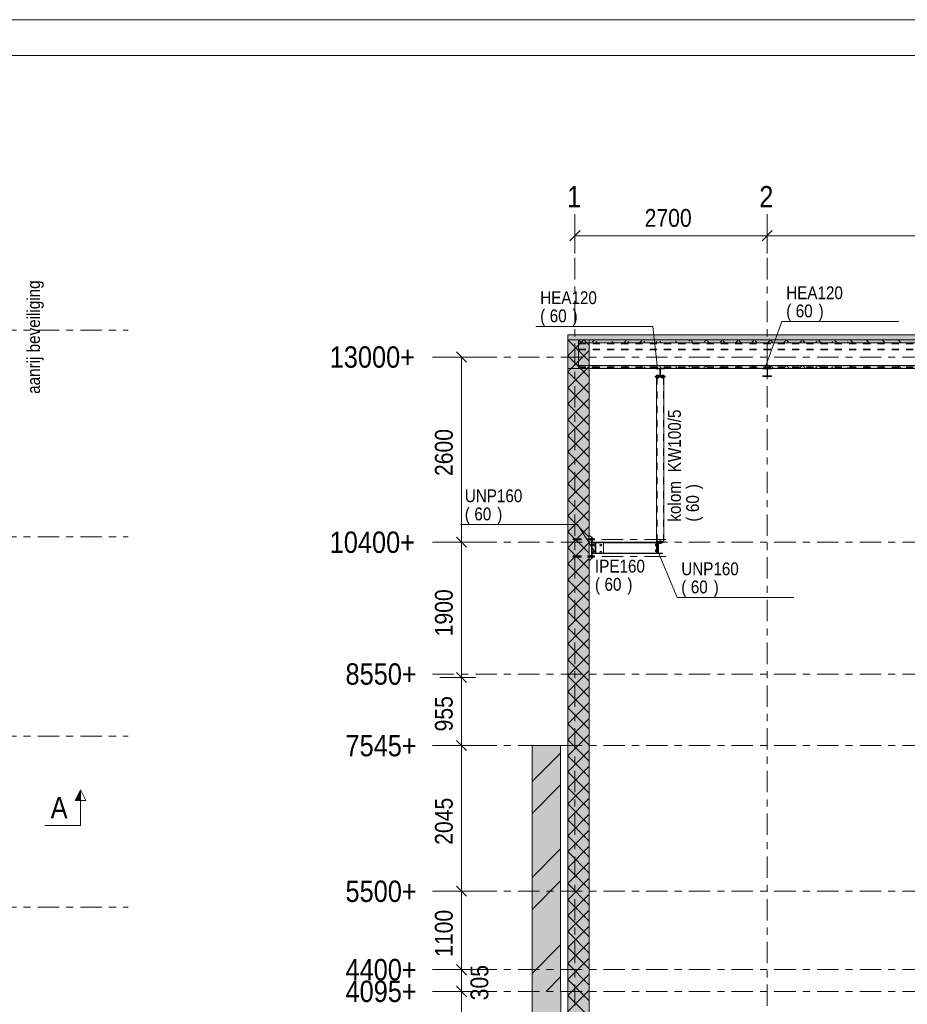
# Model space of a CAD drawing. Header units: millimetres. Extents: x -931 to -90, y -1411 to -817.
# Tile 56 of 63: x -461 to -336, y -955 to -817. Entities that reach past the tile are written whole.
import ezdxf

# ---------------------------------------------------------------- set-up
doc = ezdxf.new("R2010")
doc.units = ezdxf.units.MM
for name, pattern in [('XKITLINE00', [0]), ('XKITLINE01', [4, 1, -1, 1, -1]), ('XKITLINE03', [6, 3, -1, 1, -1])]:
    doc.linetypes.add(name, pattern=pattern)
for name, color, linetype, lineweight in [('Bout', 3, 'Continuous', 0), ('Offset', 4, 'Continuous', 0), ('Onderbreken', 7, 'Continuous', 0), ('Onderdeel', 2, 'Continuous', 0), ('Onderdeel label', 2, 'Continuous', 0), ('Stramien', 4, 'Continuous', 0), ('Tekening kader', 3, 'Continuous', 0), ('Tekst', 7, 'Continuous', 0)]:
    doc.layers.add(name, color=color, linetype=linetype, lineweight=lineweight)
doc.styles.add('ARIAL', font='arial.ttf')

msp = doc.modelspace()

# ---------------------------------------------------------------- hatches: boundary and pattern name
at = {"layer": 'Onderbreken'}
msp.add_hatch(color=256, dxfattribs=at).paths.add_polyline_path([(-453.26, -926.32), (-452.51, -924.82), (-452.51, -926.32)], flags=17)
at = {"layer": 'Onderdeel'}
for points in [[(-384.02, -865.66), (-384.02, -860.96), (-382.52, -860.96), (-382.52, -865.66)], [(-382.52, -861.66), (-382.52, -860.96), (-241.82, -860.96), (-241.82, -861.66)], [(-384.02, -975.56), (-384.02, -861.66), (-381.02, -861.66), (-381.02, -975.56)], [(-382.52, -862.06), (-382.52, -861.66), (-241.82, -861.66), (-241.82, -862.06)], [(-382.52, -865.66), (-382.52, -865.23), (-241.82, -865.23), (-241.82, -865.66)], [(-371.65, -865.74), (-371.65, -865.66), (-370.45, -865.66), (-370.45, -865.74), (-371.03, -865.74), (-371.03, -866.72), (-370.45, -866.72), (-370.45, -866.8), (-371.65, -866.8), (-371.65, -866.72), (-371.08, -866.72), (-371.08, -865.74)], [(-356.61, -865.74), (-356.61, -865.66), (-355.41, -865.66), (-355.41, -865.74), (-355.98, -865.74), (-355.98, -866.72), (-355.41, -866.72), (-355.41, -866.8), (-356.61, -866.8), (-356.61, -866.72), (-356.03, -866.72), (-356.03, -865.74)], [(-380.2, -891.66), (-380.2, -890.06), (-379.55, -890.06), (-379.55, -890.14), (-380.12, -890.18), (-380.12, -891.53), (-379.55, -891.58), (-379.55, -891.66)], [(-371.38, -891.66), (-371.38, -890.06), (-370.73, -890.06), (-370.73, -890.14), (-371.3, -890.18), (-371.3, -891.53), (-370.73, -891.58), (-370.73, -891.66)], [(-389.04, -953.11), (-389.04, -918.61), (-385.04, -918.61), (-385.04, -953.11)], [(-389.03, -988.56), (-389.03, -953.11), (-385.03, -953.11), (-385.03, -988.56)]]:
    msp.add_hatch(color=256, dxfattribs=at).paths.add_polyline_path(points, flags=17)

# ---------------------------------------------------------------- linework, layer by layer
at = {"layer": 'Bout', "linetype": 'XKITLINE00', "lineweight": 0}
for p, q in [((-371.57, -866.72), (-371.57, -866.62)), ((-371.29, -866.62), (-371.57, -866.62)), ((-371.5, -866.72), (-371.5, -866.62)), ((-371.36, -866.72), (-371.36, -866.62)), ((-371.29, -866.72), (-371.29, -866.62)), ((-370.82, -866.72), (-370.82, -866.62)), ((-370.54, -866.62), (-370.82, -866.62)), ((-370.75, -866.72), (-370.75, -866.62)), ((-370.61, -866.72), (-370.61, -866.62)), ((-370.54, -866.72), (-370.54, -866.62)), ((-371.57, -867.01), (-371.57, -866.91)), ((-371.57, -867.01), (-371.29, -867.01)), ((-371.51, -866.81), (-371.51, -866.8)), ((-371.5, -867.01), (-371.5, -866.91)), ((-371.36, -867.01), (-371.36, -866.91)), ((-371.35, -866.81), (-371.35, -866.8)), ((-371.29, -867.01), (-371.29, -866.91)), ((-370.82, -867.01), (-370.82, -866.91)), ((-370.82, -867.01), (-370.54, -867.01)), ((-370.76, -866.81), (-370.76, -866.8)), ((-370.75, -867.01), (-370.75, -866.91)), ((-370.61, -867.01), (-370.61, -866.91)), ((-370.6, -866.81), (-370.6, -866.8)), ((-370.54, -867.01), (-370.54, -866.91)), ((-371.19, -889.85), (-370.91, -889.85)), ((-371.19, -889.95), (-371.19, -889.85)), ((-371.13, -890.06), (-371.13, -890.05)), ((-371.12, -889.95), (-371.12, -889.85)), ((-370.98, -889.95), (-370.98, -889.85)), ((-370.97, -890.06), (-370.97, -890.05)), ((-370.97, -890.16), (-370.97, -890.16)), ((-370.96, -890.16), (-370.96, -890.16)), ((-370.96, -890.16), (-370.96, -890.16)), ((-370.91, -889.95), (-370.91, -889.85)), ((-380.51, -890.46), (-380.44, -890.34)), ((-380.44, -890.58), (-380.51, -890.46)), ((-380.51, -891.46), (-380.44, -891.34)), ((-380.44, -891.58), (-380.51, -891.46)), ((-380.44, -890.34), (-380.3, -890.34)), ((-380.3, -890.58), (-380.44, -890.58)), ((-380.44, -891.34), (-380.3, -891.34)), ((-380.3, -890.34), (-380.23, -890.46)), ((-380.23, -890.46), (-380.3, -890.58)), ((-380.3, -891.34), (-380.23, -891.46)), ((-380.23, -891.46), (-380.3, -891.58)), ((-379.51, -890.46), (-379.44, -890.34)), ((-379.44, -890.58), (-379.51, -890.46)), ((-379.51, -891.46), (-379.44, -891.34)), ((-379.44, -891.58), (-379.51, -891.46)), ((-379.44, -890.34), (-379.3, -890.34)), ((-379.3, -890.58), (-379.44, -890.58)), ((-379.44, -891.34), (-379.3, -891.34)), ((-379.3, -890.34), (-379.23, -890.46)), ((-379.23, -890.46), (-379.3, -890.58)), ((-379.3, -891.34), (-379.23, -891.46)), ((-379.23, -891.46), (-379.3, -891.58)), ((-371.69, -890.58), (-371.69, -890.34)), ((-371.69, -890.34), (-371.59, -890.34)), ((-371.69, -890.46), (-371.59, -890.46)), ((-371.69, -890.58), (-371.59, -890.58)), ((-371.69, -891.38), (-371.69, -891.14)), ((-371.69, -891.14), (-371.59, -891.14)), ((-371.69, -891.26), (-371.59, -891.26)), ((-371.69, -891.38), (-371.59, -891.38)), ((-371.49, -890.38), (-371.48, -890.38)), ((-371.49, -890.54), (-371.48, -890.54)), ((-371.49, -891.18), (-371.48, -891.18)), ((-371.49, -891.34), (-371.48, -891.34)), ((-371.3, -890.34), (-371.28, -890.34)), ((-371.3, -890.46), (-371.28, -890.46)), ((-371.3, -890.58), (-371.28, -890.58)), ((-371.3, -891.14), (-371.28, -891.14)), ((-371.3, -891.26), (-371.28, -891.26)), ((-371.3, -891.38), (-371.28, -891.38)), ((-371.28, -890.34), (-371.28, -890.58)), ((-371.28, -891.14), (-371.28, -891.38)), ((-371.19, -890.17), (-371.19, -890.26)), ((-371.19, -890.26), (-370.91, -890.26)), ((-371.12, -890.26), (-371.12, -890.17)), ((-371.05, -890.16), (-370.91, -890.16)), ((-370.98, -890.26), (-370.98, -890.16)), ((-370.91, -890.26), (-370.91, -890.16)), ((-380.3, -891.58), (-380.44, -891.58)), ((-379.3, -891.58), (-379.44, -891.58))]:
    msp.add_line(p, q, dxfattribs=at)
at = {"layer": 'Offset', "linetype": 'XKITLINE00', "lineweight": 0}
for p, q in [((-383.02, -844.03), (-383.02, -849.53)), ((-356.02, -844.03), (-356.02, -849.53)), ((-356.02, -844.03), (-356.02, -849.53)), ((-382.31, -846.32), (-383.73, -847.74)), ((-383.02, -847.03), (-356.02, -847.03)), ((-355.31, -846.32), (-356.73, -847.74)), ((-355.31, -846.32), (-356.73, -847.74)), ((-356.02, -847.03), (-268.32, -847.03)), ((-399.66, -863.35), (-398.25, -864.77)), ((-401.95, -864.06), (-396.45, -864.06)), ((-398.95, -890.06), (-398.95, -864.06)), ((-401.95, -890.06), (-396.45, -890.06)), ((-401.95, -890.06), (-396.45, -890.06)), ((-399.66, -889.35), (-398.25, -890.77)), ((-399.66, -889.35), (-398.25, -890.77)), ((-398.95, -909.06), (-398.95, -890.06)), ((-402.02, -909.06), (-396.95, -909.06)), ((-402.02, -909.06), (-396.95, -909.06)), ((-399.66, -908.35), (-398.25, -909.77)), ((-399.66, -908.35), (-398.25, -909.77)), ((-398.95, -918.61), (-398.95, -909.06)), ((-401.95, -918.61), (-396.45, -918.61)), ((-401.95, -918.61), (-396.45, -918.61)), ((-399.66, -917.9), (-398.25, -919.32)), ((-399.66, -917.9), (-398.25, -919.32)), ((-398.95, -939.06), (-398.95, -918.61)), ((-399.66, -938.35), (-398.25, -939.77)), ((-399.66, -938.35), (-398.25, -939.77)), ((-401.95, -939.06), (-396.45, -939.06)), ((-401.95, -939.06), (-396.45, -939.06)), ((-398.95, -950.06), (-398.95, -939.06)), ((-399.66, -949.35), (-398.25, -950.77)), ((-399.66, -949.35), (-398.25, -950.77)), ((-401.95, -950.06), (-396.45, -950.06)), ((-401.95, -950.06), (-396.45, -950.06)), ((-398.95, -953.11), (-398.95, -950.06)), ((-401.95, -953.11), (-396.45, -953.11)), ((-401.95, -953.11), (-396.45, -953.11)), ((-399.66, -952.4), (-398.25, -953.82)), ((-399.66, -952.4), (-398.25, -953.82)), ((-398.95, -973.56), (-398.95, -953.11))]:
    msp.add_line(p, q, dxfattribs=at)
at = {"layer": 'Offset'}
for p in [(-383.02, -847.03), (-356.02, -847.03), (-356.02, -847.03), (-398.95, -864.06), (-398.95, -890.06), (-398.95, -890.06), (-398.95, -909.06), (-398.95, -909.06), (-398.95, -918.61), (-398.95, -918.61), (-398.95, -939.06), (-398.95, -939.06), (-398.95, -950.06), (-398.95, -950.06), (-398.95, -953.11), (-398.95, -953.11)]:
    msp.add_point(p, dxfattribs=at)
at = {"layer": 'Onderbreken', "linetype": 'XKITLINE00', "lineweight": 0}
for p, q in [((-452.51, -924.82), (-453.26, -926.32)), ((-452.51, -924.82), (-451.76, -926.32)), ((-452.51, -929.82), (-452.51, -924.82)), ((-453.26, -926.32), (-451.76, -926.32)), ((-452.51, -929.82), (-457.51, -929.82))]:
    msp.add_line(p, q, dxfattribs=at)
at = {"layer": 'Onderdeel', "linetype": 'XKITLINE00', "lineweight": 0}
for p, q in [((-384.02, -860.96), (-382.52, -860.96)), ((-384.02, -865.66), (-384.02, -860.96)), ((-382.52, -860.96), (-241.82, -860.96)), ((-384.02, -861.66), (-384.02, -861.66)), ((-384.02, -861.66), (-384.02, -861.66)), ((-381.02, -864.66), (-384.02, -861.66)), ((-384.02, -861.66), (-384.02, -861.66)), ((-384.02, -861.66), (-381.02, -861.66)), ((-384.02, -861.66), (-384.02, -975.56)), ((-382.9, -862.78), (-381.78, -861.66)), ((-382.52, -861.66), (-382.52, -861.66)), ((-382.52, -861.66), (-382.52, -861.66)), ((-382.12, -862.06), (-382.52, -861.66)), ((-382.52, -861.66), (-382.52, -861.66)), ((-241.82, -861.66), (-382.52, -861.66)), ((-382.52, -861.66), (-382.52, -861.66)), ((-382.52, -862.06), (-382.52, -861.66)), ((-382.52, -861.66), (-241.82, -861.66)), ((-382.52, -865.66), (-382.52, -861.66)), ((-382.52, -862.06), (-241.82, -862.06)), ((-381.02, -862.41), (-381.78, -861.66)), ((-381.02, -861.66), (-381.02, -975.56)), ((-380.57, -861.95), (-380.28, -861.66)), ((-379.88, -862.06), (-380.05, -861.88)), ((-377.63, -862.06), (-377.82, -861.87)), ((-376.13, -862.01), (-375.79, -861.66)), ((-375.39, -862.06), (-375.59, -861.86)), ((-373.94, -862.06), (-373.61, -861.73)), ((-373.14, -862.06), (-373.36, -861.84)), ((-371.7, -862.06), (-371.52, -861.88)), ((-370.9, -862.06), (-371.12, -861.83)), ((-368.65, -862.06), (-368.89, -861.82)), ((-366.97, -861.82), (-366.81, -861.66)), ((-366.41, -862.06), (-366.66, -861.81)), ((-364.86, -861.95), (-364.56, -861.66)), ((-364.16, -862.06), (-364.42, -861.8)), ((-362.65, -861.99), (-362.32, -861.66)), ((-361.92, -862.06), (-362.19, -861.79)), ((-360.44, -862.03), (-360.07, -861.66)), ((-359.67, -862.06), (-359.95, -861.78)), ((-358.23, -862.06), (-357.83, -861.66)), ((-357.43, -862.06), (-357.72, -861.77)), ((-355.98, -862.06), (-355.62, -861.7)), ((-355.18, -862.06), (-355.48, -861.76)), ((-353.74, -862.06), (-353.41, -861.73)), ((-352.94, -862.06), (-353.24, -861.75)), ((-351.49, -862.06), (-351.2, -861.77)), ((-350.69, -862.06), (-351.01, -861.74)), ((-349.25, -862.06), (-349, -861.82)), ((-348.45, -862.06), (-348.77, -861.73)), ((-347, -862.06), (-346.81, -861.87)), ((-346.2, -862.06), (-346.54, -861.72)), ((-344.76, -862.06), (-344.64, -861.94)), ((-343.96, -862.06), (-344.3, -861.71)), ((-341.71, -862.06), (-342.06, -861.71)), ((-339.47, -862.06), (-339.83, -861.7)), ((-337.22, -862.06), (-337.59, -861.69)), ((-384.02, -863.9), (-382.9, -862.78)), ((-381.78, -863.9), (-381.02, -863.15)), ((-384.02, -866.15), (-381.78, -863.9)), ((-381.02, -866.9), (-384.02, -863.9)), ((-382.52, -865.23), (-382.52, -865.23)), ((-382.52, -865.23), (-382.52, -865.23)), ((-382.09, -865.66), (-382.52, -865.23)), ((-382.52, -865.23), (-382.52, -865.23)), ((-241.82, -865.23), (-382.52, -865.23)), ((-382.52, -865.23), (-382.52, -865.66)), ((-380.6, -865.55), (-380.28, -865.23)), ((-376.18, -865.62), (-375.79, -865.23)), ((-367.05, -865.47), (-366.81, -865.23)), ((-364.91, -865.58), (-364.56, -865.23)), ((-362.7, -865.61), (-362.32, -865.23)), ((-360.49, -865.65), (-360.07, -865.23)), ((-358.26, -865.66), (-357.85, -865.25)), ((-337.19, -865.66), (-337.57, -865.27)), ((-384.02, -868.39), (-381.02, -865.39)), ((-382.52, -865.66), (-384.02, -865.66)), ((-381.02, -869.15), (-384.02, -866.15)), ((-382.52, -865.66), (-382.52, -865.66)), ((-241.82, -865.66), (-382.52, -865.66)), ((-379.85, -865.66), (-380.05, -865.46)), ((-377.6, -865.66), (-377.81, -865.44)), ((-375.36, -865.66), (-375.58, -865.43)), ((-373.97, -865.66), (-373.62, -865.31)), ((-373.11, -865.66), (-373.35, -865.42)), ((-371.73, -865.66), (-371.52, -865.45)), ((-371.65, -865.66), (-370.45, -865.66)), ((-371.65, -865.74), (-371.65, -865.66)), ((-371.08, -865.74), (-371.65, -865.74)), ((-370.87, -865.66), (-371.11, -865.41)), ((-371.08, -866.72), (-371.08, -865.74)), ((-371.08, -865.74), (-371.08, -865.74)), ((-370.45, -865.74), (-371.03, -865.74)), ((-371.03, -865.74), (-371.03, -866.72)), ((-370.45, -865.66), (-370.45, -865.74)), ((-370.45, -865.74), (-370.45, -865.74)), ((-368.62, -865.66), (-368.88, -865.4)), ((-366.38, -865.66), (-366.65, -865.39)), ((-364.13, -865.66), (-364.41, -865.38)), ((-361.89, -865.66), (-362.17, -865.37)), ((-359.64, -865.66), (-359.94, -865.36)), ((-357.39, -865.66), (-357.7, -865.35)), ((-356.61, -865.74), (-356.61, -865.66)), ((-356.61, -865.66), (-355.41, -865.66)), ((-356.61, -865.74), (-356.03, -865.74)), ((-356.03, -866.72), (-356.03, -865.74)), ((-356.01, -865.66), (-355.63, -865.28)), ((-355.98, -865.74), (-355.41, -865.74)), ((-355.98, -865.74), (-355.98, -866.72)), ((-355.15, -865.66), (-355.47, -865.34)), ((-355.41, -865.66), (-355.41, -865.74)), ((-353.77, -865.66), (-353.42, -865.32)), ((-352.9, -865.66), (-353.23, -865.33)), ((-351.52, -865.66), (-351.22, -865.35)), ((-350.66, -865.66), (-350.99, -865.32)), ((-349.28, -865.66), (-349.01, -865.39)), ((-348.41, -865.66), (-348.76, -865.32)), ((-347.03, -865.66), (-346.82, -865.44)), ((-346.17, -865.66), (-346.52, -865.31)), ((-344.79, -865.66), (-344.64, -865.51)), ((-343.92, -865.66), (-344.28, -865.3)), ((-342.54, -865.66), (-342.54, -865.65)), ((-341.68, -865.66), (-342.05, -865.29)), ((-339.43, -865.66), (-339.81, -865.28)), ((-384.02, -870.64), (-381.02, -867.64)), ((-371.78, -866.81), (-371.78, -866.91)), ((-370.33, -866.81), (-371.78, -866.81)), ((-371.78, -866.91), (-370.33, -866.91)), ((-371.65, -866.8), (-371.65, -866.72)), ((-371.65, -866.72), (-371.65, -866.72)), ((-371.65, -866.72), (-371.08, -866.72)), ((-370.45, -866.8), (-371.65, -866.8)), ((-371.55, -867.01), (-371.55, -889.95)), ((-371.03, -866.72), (-371.03, -866.72)), ((-371.03, -866.72), (-370.45, -866.72)), ((-370.55, -867.01), (-370.55, -889.95)), ((-370.45, -866.72), (-370.45, -866.8)), ((-370.45, -866.8), (-370.45, -866.8)), ((-370.33, -866.91), (-370.33, -866.81)), ((-356.61, -866.8), (-356.61, -866.72)), ((-356.61, -866.72), (-356.61, -866.72)), ((-356.61, -866.72), (-356.03, -866.72)), ((-356.61, -866.8), (-355.41, -866.8)), ((-355.98, -866.72), (-355.41, -866.72)), ((-355.41, -866.72), (-355.41, -866.8)), ((-381.02, -871.39), (-384.02, -868.39)), ((-384.02, -872.88), (-381.02, -869.88)), ((-381.02, -873.64), (-384.02, -870.64)), ((-384.02, -875.13), (-381.02, -872.13)), ((-381.02, -875.88), (-384.02, -872.88)), ((-384.02, -877.37), (-381.02, -874.37)), ((-381.02, -878.13), (-384.02, -875.13)), ((-384.02, -879.62), (-381.02, -876.62)), ((-381.02, -880.37), (-384.02, -877.37)), ((-384.02, -881.86), (-381.02, -878.86)), ((-381.02, -882.62), (-384.02, -879.62)), ((-384.02, -884.11), (-381.02, -881.11)), ((-381.02, -884.86), (-384.02, -881.86)), ((-384.02, -886.35), (-381.02, -883.35)), ((-381.02, -887.11), (-384.02, -884.11)), ((-384.02, -888.6), (-381.02, -885.6)), ((-381.02, -889.35), (-384.02, -886.35)), ((-384.02, -890.84), (-381.02, -887.84)), ((-381.02, -891.6), (-384.02, -888.6)), ((-384.02, -893.09), (-381.02, -890.09)), ((-383.27, -889.58), (-383.11, -889.58)), ((-383.27, -889.74), (-383.27, -889.58)), ((-383.27, -889.74), (-383.11, -889.74)), ((-383.11, -889.58), (-383.11, -889.74)), ((-380.72, -889.36), (-381.02, -889.06)), ((-380.72, -892.36), (-380.72, -889.36)), ((-380.62, -889.36), (-380.72, -889.36)), ((-380.72, -889.36), (-380.72, -892.36)), ((-380.62, -892.36), (-380.62, -889.36)), ((-380.58, -889.51), (-380.62, -889.51)), ((-380.58, -889.81), (-380.62, -889.81)), ((-380.62, -890.06), (-380.2, -890.06)), ((-380.62, -890.11), (-380.2, -890.11)), ((-380.58, -889.51), (-380.58, -889.81)), ((-380.46, -889.54), (-380.58, -889.54)), ((-380.46, -889.78), (-380.58, -889.78)), ((-380.46, -889.54), (-380.46, -889.78)), ((-380.46, -889.58), (-380.27, -889.58)), ((-380.46, -889.74), (-380.27, -889.74)), ((-380.27, -889.74), (-380.27, -889.58)), ((-380.2, -890.06), (-379.55, -890.06)), ((-380.2, -891.66), (-380.2, -890.06)), ((-380.12, -890.18), (-379.55, -890.14)), ((-379.55, -890.06), (-371.59, -890.06)), ((-379.55, -890.14), (-379.55, -890.06)), ((-379.02, -890.11), (-379.55, -890.11)), ((-379.02, -891.61), (-379.02, -890.11)), ((-379.02, -890.13), (-371.59, -890.13)), ((-371.59, -890.06), (-371.59, -890.11)), ((-371.59, -890.11), (-371.49, -890.11)), ((-371.59, -890.11), (-371.59, -891.61)), ((-370.55, -889.95), (-371.55, -889.95)), ((-371.55, -889.95), (-371.55, -890.05)), ((-371.55, -890.05), (-370.55, -890.05)), ((-371.49, -891.61), (-371.49, -890.11)), ((-371.48, -890.11), (-371.38, -890.11)), ((-371.48, -891.61), (-371.48, -890.11)), ((-371.38, -890.06), (-370.73, -890.06)), ((-371.38, -891.66), (-371.38, -890.06)), ((-370.73, -890.14), (-371.3, -890.18)), ((-370.73, -890.06), (-370.73, -890.14)), ((-370.55, -889.95), (-370.55, -890.05)), ((-381.02, -893.84), (-384.02, -890.84)), ((-380.12, -890.18), (-380.12, -891.53)), ((-380.12, -891.53), (-379.55, -891.58)), ((-371.3, -890.18), (-371.3, -891.53)), ((-371.3, -891.53), (-370.73, -891.58)), ((-384.02, -895.33), (-381.02, -892.33)), ((-383.27, -891.98), (-383.11, -891.98)), ((-383.27, -892.14), (-383.27, -891.98)), ((-383.27, -892.14), (-383.11, -892.14)), ((-383.11, -891.98), (-383.11, -892.14)), ((-381.02, -892.66), (-380.72, -892.36)), ((-380.72, -892.36), (-380.62, -892.36)), ((-380.62, -891.61), (-380.2, -891.61)), ((-380.62, -891.66), (-380.2, -891.66)), ((-380.62, -891.91), (-380.58, -891.91)), ((-380.58, -892.21), (-380.62, -892.21)), ((-380.58, -891.91), (-380.58, -892.21)), ((-380.58, -891.94), (-380.46, -891.94)), ((-380.46, -892.18), (-380.58, -892.18)), ((-380.46, -891.94), (-380.46, -892.18)), ((-380.27, -891.98), (-380.46, -891.98)), ((-380.46, -892.14), (-380.27, -892.14)), ((-380.27, -891.98), (-380.27, -892.14)), ((-379.55, -891.66), (-380.2, -891.66)), ((-379.55, -891.58), (-379.55, -891.66)), ((-379.55, -891.61), (-379.02, -891.61)), ((-379.55, -891.66), (-371.59, -891.66)), ((-379.02, -891.58), (-371.59, -891.58)), ((-371.59, -891.61), (-371.49, -891.61)), ((-371.59, -891.61), (-371.59, -891.66)), ((-371.38, -891.61), (-371.48, -891.61)), ((-370.73, -891.66), (-371.38, -891.66)), ((-370.73, -891.58), (-370.73, -891.66)), ((-381.02, -896.09), (-384.02, -893.09)), ((-384.02, -897.58), (-381.02, -894.58)), ((-381.02, -898.33), (-384.02, -895.33)), ((-384.02, -899.82), (-381.02, -896.82)), ((-381.02, -900.58), (-384.02, -897.58)), ((-384.02, -902.07), (-381.02, -899.07)), ((-381.02, -902.82), (-384.02, -899.82)), ((-384.02, -904.31), (-381.02, -901.31)), ((-381.02, -905.07), (-384.02, -902.07)), ((-384.02, -906.56), (-381.02, -903.56)), ((-381.02, -907.31), (-384.02, -904.31)), ((-384.02, -908.81), (-381.02, -905.81)), ((-381.02, -909.56), (-384.02, -906.56)), ((-384.02, -911.05), (-381.02, -908.05)), ((-381.02, -911.81), (-384.02, -908.81)), ((-384.02, -913.3), (-381.02, -910.3)), ((-381.02, -914.05), (-384.02, -911.05)), ((-384.02, -915.54), (-381.02, -912.54)), ((-381.02, -916.3), (-384.02, -913.3)), ((-384.02, -917.79), (-381.02, -914.79)), ((-381.02, -918.54), (-384.02, -915.54)), ((-384.02, -920.03), (-381.02, -917.03)), ((-381.02, -920.79), (-384.02, -917.79)), ((-389.04, -953.11), (-389.04, -918.61)), ((-389.04, -918.61), (-385.04, -918.61)), ((-385.04, -918.61), (-385.04, -953.11)), ((-385.04, -919.65), (-389.04, -923.65)), ((-384.02, -922.28), (-381.02, -919.28)), ((-381.02, -923.03), (-384.02, -920.03)), ((-384.02, -924.52), (-381.02, -921.52)), ((-381.02, -925.28), (-384.02, -922.28)), ((-385.04, -924.14), (-389.04, -928.14)), ((-384.02, -926.77), (-381.02, -923.77)), ((-381.02, -927.52), (-384.02, -924.52)), ((-384.02, -929.01), (-381.02, -926.01)), ((-381.02, -929.77), (-384.02, -926.77)), ((-384.02, -931.26), (-381.02, -928.26)), ((-381.02, -932.01), (-384.02, -929.01)), ((-384.02, -933.5), (-381.02, -930.5)), ((-381.02, -934.26), (-384.02, -931.26)), ((-384.02, -935.75), (-381.02, -932.75)), ((-385.04, -933.12), (-389.04, -937.12)), ((-381.02, -936.5), (-384.02, -933.5)), ((-384.02, -937.99), (-381.02, -934.99)), ((-381.02, -938.75), (-384.02, -935.75)), ((-385.04, -937.61), (-389.04, -941.61)), ((-384.02, -940.24), (-381.02, -937.24)), ((-381.02, -940.99), (-384.02, -937.99)), ((-384.02, -942.48), (-381.02, -939.48)), ((-381.02, -943.24), (-384.02, -940.24)), ((-384.02, -944.73), (-381.02, -941.73)), ((-381.02, -945.48), (-384.02, -942.48)), ((-384.02, -946.97), (-381.02, -943.97)), ((-381.02, -947.73), (-384.02, -944.73)), ((-385.04, -946.59), (-389.04, -950.59)), ((-384.02, -949.22), (-381.02, -946.22)), ((-381.02, -949.97), (-384.02, -946.97)), ((-384.02, -951.46), (-381.02, -948.46)), ((-381.02, -952.22), (-384.02, -949.22)), ((-384.02, -953.71), (-381.02, -950.71)), ((-385.04, -951.09), (-387.06, -953.11)), ((-381.02, -954.46), (-384.02, -951.46)), ((-389.03, -953.11), (-389.04, -953.11)), ((-389.03, -988.56), (-389.03, -953.11)), ((-385.04, -953.11), (-385.03, -953.11)), ((-385.03, -953.11), (-385.03, -988.56)), ((-385.03, -953.11), (-385.03, -953.11)), ((-384.02, -955.95), (-381.02, -952.95)), ((-381.02, -956.71), (-384.02, -953.71))]:
    msp.add_line(p, q, dxfattribs=at)
at = {"layer": 'Onderdeel', "linetype": 'XKITLINE01', "lineweight": 0}
for p, q in [((-382.52, -861.66), (-382.52, -865.46)), ((-382.52, -861.66), (-382.52, -861.66)), ((-382.52, -861.66), (-382.52, -865.46)), ((-241.82, -861.66), (-382.52, -861.66)), ((-382.52, -861.66), (-382.52, -861.66)), ((-382.52, -861.66), (-382.52, -865.46)), ((-382.52, -861.66), (-382.52, -865.46)), ((-382.52, -861.66), (-241.82, -861.66)), ((-382.52, -862.06), (-241.82, -862.06)), ((-382.52, -864.14), (-382.52, -862.06)), ((-382.52, -862.06), (-382.52, -862.06)), ((-382.52, -862.06), (-382.52, -862.06)), ((-382.52, -862.06), (-241.82, -862.06)), ((-382.52, -862.19), (-241.82, -862.19)), ((-382.52, -862.19), (-241.82, -862.19)), ((-382.52, -862.19), (-241.82, -862.19)), ((-382.52, -862.94), (-241.82, -862.94)), ((-382.52, -862.94), (-241.82, -862.94)), ((-382.52, -862.94), (-241.82, -862.94)), ((-382.52, -863.06), (-241.82, -863.06)), ((-382.52, -863.06), (-241.82, -863.06)), ((-382.52, -863.06), (-241.82, -863.06)), ((-382.52, -864.14), (-382.52, -864.48)), ((-382.52, -865.23), (-382.52, -864.46)), ((-382.52, -865.23), (-241.82, -865.23)), ((-382.52, -865.23), (-382.52, -865.23)), ((-382.52, -865.23), (-241.82, -865.23)), ((-382.52, -865.46), (-382.52, -865.66)), ((-382.52, -865.46), (-382.52, -865.66)), ((-382.52, -865.46), (-241.82, -865.46)), ((-382.52, -865.46), (-382.52, -865.66)), ((-382.52, -865.46), (-241.82, -865.46)), ((-382.52, -865.46), (-382.52, -865.66)), ((-382.52, -865.46), (-241.82, -865.46)), ((-382.52, -865.56), (-241.82, -865.56)), ((-382.52, -865.56), (-241.82, -865.56)), ((-382.52, -865.56), (-241.82, -865.56)), ((-382.52, -865.66), (-241.82, -865.66)), ((-382.52, -865.66), (-382.52, -865.66)), ((-241.82, -865.66), (-382.52, -865.66)), ((-356.61, -865.66), (-356.61, -865.66)), ((-356.03, -865.74), (-356.03, -865.74)), ((-355.98, -865.74), (-355.98, -865.74)), ((-355.41, -865.74), (-355.41, -865.74)), ((-371.55, -867.01), (-371.55, -866.91)), ((-371.55, -866.91), (-370.55, -866.91)), ((-371.5, -866.91), (-371.5, -889.95)), ((-370.6, -866.91), (-370.6, -889.95)), ((-370.55, -866.91), (-370.55, -867.01)), ((-355.98, -866.72), (-355.98, -866.72)), ((-355.41, -866.8), (-355.41, -866.8)), ((-383.27, -889.58), (-383.27, -889.74)), ((-383.27, -889.58), (-380.27, -889.58)), ((-383.27, -889.74), (-380.27, -889.74)), ((-383.11, -889.58), (-380.46, -889.58)), ((-383.11, -889.74), (-383.11, -889.58)), ((-383.11, -889.74), (-380.46, -889.74)), ((-381.02, -889.06), (-381.02, -892.66)), ((-381.02, -892.66), (-381.02, -889.06)), ((-380.76, -889.54), (-380.88, -889.54)), ((-380.88, -889.54), (-380.88, -889.78)), ((-380.88, -889.78), (-380.88, -889.54)), ((-380.76, -889.54), (-380.88, -889.54)), ((-380.88, -889.78), (-380.88, -889.54)), ((-380.88, -889.54), (-380.88, -889.78)), ((-380.88, -889.78), (-380.76, -889.78)), ((-380.76, -889.78), (-380.88, -889.78)), ((-380.72, -889.51), (-380.76, -889.51)), ((-380.76, -889.51), (-380.76, -889.81)), ((-380.76, -889.81), (-380.76, -889.51)), ((-380.72, -889.51), (-380.76, -889.51)), ((-380.76, -889.81), (-380.76, -889.51)), ((-380.76, -889.51), (-380.76, -889.81)), ((-380.76, -889.54), (-380.76, -889.78)), ((-380.76, -889.78), (-380.76, -889.54)), ((-380.76, -889.54), (-380.76, -889.78)), ((-380.76, -889.78), (-380.76, -889.54)), ((-380.76, -889.81), (-380.72, -889.81)), ((-380.72, -889.81), (-380.76, -889.81)), ((-380.72, -889.51), (-380.72, -889.81)), ((-380.72, -889.81), (-380.72, -889.51)), ((-380.72, -889.51), (-380.72, -889.81)), ((-380.72, -889.81), (-380.72, -889.51)), ((-380.72, -891.61), (-380.72, -890.11)), ((-380.72, -890.11), (-380.62, -890.11)), ((-380.72, -891.61), (-380.72, -890.11)), ((-379.02, -890.11), (-380.72, -890.11)), ((-380.72, -891.61), (-380.72, -890.11)), ((-380.72, -890.11), (-379.02, -890.11)), ((-380.72, -891.61), (-380.72, -890.11)), ((-379.02, -890.11), (-380.72, -890.11)), ((-380.72, -890.11), (-380.72, -892.36)), ((-380.62, -889.51), (-380.62, -889.81)), ((-380.62, -889.81), (-380.62, -889.51)), ((-380.62, -889.51), (-380.58, -889.51)), ((-380.62, -889.81), (-380.62, -889.51)), ((-380.62, -889.51), (-380.62, -889.81)), ((-380.58, -889.81), (-380.62, -889.81)), ((-380.62, -890.13), (-380.62, -890.06)), ((-380.62, -890.06), (-380.62, -890.13)), ((-380.62, -891.58), (-380.62, -890.13)), ((-380.62, -890.13), (-379.02, -890.13)), ((-380.62, -892.36), (-380.62, -890.13)), ((-380.58, -889.81), (-380.58, -889.51)), ((-380.58, -889.51), (-380.58, -889.81)), ((-380.58, -889.54), (-380.58, -889.78)), ((-380.58, -889.78), (-380.58, -889.54)), ((-380.58, -889.54), (-380.46, -889.54)), ((-380.58, -889.78), (-380.58, -889.54)), ((-380.58, -889.58), (-380.58, -889.78)), ((-380.58, -889.81), (-380.58, -889.58)), ((-380.46, -889.78), (-380.58, -889.78)), ((-380.46, -889.78), (-380.46, -889.54)), ((-380.46, -889.54), (-380.46, -889.78)), ((-380.46, -889.78), (-380.46, -889.58)), ((-380.27, -889.58), (-380.27, -889.74)), ((-380.27, -889.58), (-380.27, -889.74)), ((-380.27, -889.74), (-380.27, -889.58)), ((-380.21, -891.56), (-380.21, -890.15)), ((-380.21, -890.15), (-380.11, -890.15)), ((-380.21, -890.15), (-380.21, -891.56)), ((-380.11, -890.15), (-380.21, -890.15)), ((-380.2, -890.06), (-379.55, -890.06)), ((-379.55, -890.06), (-380.2, -890.06)), ((-380.2, -890.06), (-380.2, -891.66)), ((-380.2, -890.11), (-379.55, -890.11)), ((-380.12, -890.18), (-379.55, -890.14)), ((-380.11, -890.15), (-380.11, -891.56)), ((-380.11, -891.56), (-380.11, -890.15)), ((-379.55, -890.14), (-379.55, -890.06)), ((-379.02, -891.61), (-379.02, -890.11)), ((-379.02, -891.61), (-379.02, -890.11)), ((-379.02, -891.61), (-379.02, -890.11)), ((-371.59, -890.11), (-371.59, -891.61)), ((-371.55, -889.95), (-370.55, -889.95)), ((-371.38, -890.11), (-371.38, -891.61)), ((-380.11, -890.25), (-380.21, -890.25)), ((-380.11, -890.25), (-380.21, -890.25)), ((-380.21, -891.46), (-380.11, -891.46)), ((-380.21, -891.46), (-380.11, -891.46)), ((-380.12, -891.53), (-380.12, -890.18)), ((-379.55, -891.58), (-380.12, -891.53)), ((-380.27, -891.98), (-383.27, -891.98)), ((-383.27, -891.98), (-383.27, -892.14)), ((-383.27, -892.14), (-380.27, -892.14)), ((-383.11, -891.98), (-380.46, -891.98)), ((-383.11, -891.98), (-383.02, -891.98)), ((-383.11, -892.14), (-383.11, -891.98)), ((-383.11, -892.14), (-380.46, -892.14)), ((-380.76, -891.94), (-380.88, -891.94)), ((-380.88, -892.18), (-380.88, -891.94)), ((-380.88, -891.94), (-380.88, -892.18)), ((-380.76, -891.94), (-380.88, -891.94)), ((-380.88, -891.94), (-380.88, -892.18)), ((-380.88, -892.18), (-380.88, -891.94)), ((-380.76, -892.18), (-380.88, -892.18)), ((-380.88, -892.18), (-380.76, -892.18)), ((-380.72, -891.91), (-380.76, -891.91)), ((-380.76, -892.21), (-380.76, -891.91)), ((-380.76, -891.91), (-380.76, -892.21)), ((-380.72, -891.91), (-380.76, -891.91)), ((-380.76, -891.91), (-380.76, -892.21)), ((-380.76, -892.21), (-380.76, -891.91)), ((-380.76, -891.94), (-380.76, -892.18)), ((-380.76, -892.18), (-380.76, -891.94)), ((-380.76, -891.94), (-380.76, -892.18)), ((-380.76, -892.18), (-380.76, -891.94)), ((-380.72, -892.21), (-380.76, -892.21)), ((-380.76, -892.21), (-380.72, -892.21)), ((-380.72, -891.61), (-380.62, -891.61)), ((-379.02, -891.61), (-380.72, -891.61)), ((-380.72, -891.61), (-379.02, -891.61)), ((-379.02, -891.61), (-380.72, -891.61)), ((-380.72, -891.91), (-380.72, -892.21)), ((-380.72, -892.21), (-380.72, -891.91)), ((-380.72, -891.91), (-380.72, -892.21)), ((-380.72, -892.21), (-380.72, -891.91)), ((-380.62, -891.66), (-380.62, -891.58)), ((-380.62, -891.58), (-380.62, -891.66)), ((-380.62, -891.58), (-379.02, -891.58)), ((-380.62, -892.21), (-380.62, -891.91)), ((-380.62, -891.91), (-380.62, -892.21)), ((-380.58, -891.91), (-380.62, -891.91)), ((-380.62, -891.91), (-380.62, -892.21)), ((-380.62, -892.21), (-380.62, -891.91)), ((-380.58, -892.21), (-380.62, -892.21)), ((-380.58, -891.91), (-380.58, -892.21)), ((-380.58, -892.18), (-380.58, -891.94)), ((-380.46, -891.94), (-380.58, -891.94)), ((-380.58, -891.94), (-380.58, -892.18)), ((-380.58, -891.98), (-380.58, -892.18)), ((-380.58, -892.21), (-380.58, -891.98)), ((-380.46, -892.18), (-380.58, -892.18)), ((-380.46, -891.94), (-380.46, -892.18)), ((-380.46, -892.18), (-380.46, -891.98)), ((-380.27, -892.14), (-380.27, -891.98)), ((-380.27, -892.14), (-380.27, -891.98)), ((-380.27, -891.98), (-380.27, -892.14)), ((-380.11, -891.56), (-380.21, -891.56)), ((-380.21, -891.56), (-380.11, -891.56)), ((-380.2, -891.61), (-379.55, -891.61)), ((-380.2, -891.66), (-379.55, -891.66)), ((-380.2, -891.66), (-379.55, -891.66)), ((-379.55, -891.66), (-379.55, -891.58)), ((-389.04, -953.11), (-389.04, -953.11)), ((-389.03, -953.11), (-389.03, -953.11)), ((-389.03, -953.11), (-389.03, -953.11)), ((-385.04, -953.11), (-385.04, -953.11)), ((-385.04, -953.11), (-385.04, -953.11))]:
    msp.add_line(p, q, dxfattribs=at)
at = {"layer": 'Onderdeel', "linetype": 'XKITLINE03', "lineweight": 0}
for p, q in [((-383.17, -889.66), (-383.19, -889.66)), ((-383.19, -889.66), (-383.19, -889.66)), ((-383.17, -889.66), (-383.19, -889.66)), ((-383.19, -889.66), (-383.19, -889.66)), ((-383.1, -889.66), (-383.17, -889.66)), ((-383.1, -889.66), (-383.17, -889.66)), ((-382.99, -889.66), (-383.1, -889.66)), ((-382.99, -889.66), (-383.1, -889.66)), ((-382.87, -889.66), (-382.99, -889.66)), ((-382.87, -889.66), (-382.99, -889.66)), ((-370.27, -889.66), (-382.87, -889.66)), ((-370.27, -889.66), (-382.87, -889.66)), ((-383.17, -892.06), (-383.19, -892.06)), ((-383.19, -892.06), (-383.19, -892.06)), ((-383.17, -892.06), (-383.19, -892.06)), ((-383.19, -892.06), (-383.19, -892.06)), ((-383.1, -892.06), (-383.17, -892.06)), ((-383.1, -892.06), (-383.17, -892.06)), ((-382.99, -892.06), (-383.1, -892.06)), ((-382.99, -892.06), (-383.1, -892.06)), ((-382.87, -892.06), (-382.99, -892.06)), ((-382.87, -892.06), (-382.99, -892.06)), ((-370.27, -892.06), (-382.87, -892.06)), ((-370.27, -892.06), (-382.87, -892.06))]:
    msp.add_line(p, q, dxfattribs=at)
at = {"layer": 'Onderdeel label', "linetype": 'XKITLINE00', "lineweight": 0}
for p, q in [((-356.37, -865.66), (-353.95, -859.09)), ((-353.95, -859.09), (-337.52, -859.09)), ((-388.51, -859.78), (-372.08, -859.78)), ((-371.41, -865.66), (-372.08, -859.78)), ((-399.1, -887.59), (-382.67, -887.59)), ((-380.07, -891.66), (-382.67, -887.59)), ((-371.25, -891.66), (-368.69, -897.84)), ((-368.69, -897.84), (-352.26, -897.84))]:
    msp.add_line(p, q, dxfattribs=at)
at = {"layer": 'Stramien', "linetype": 'XKITLINE03', "lineweight": 0}
for p, q in [((-383.02, -1045.16), (-383.02, -844.06)), ((-356.02, -1045.16), (-356.02, -844.06)), ((-914.5, -860.31), (-445.81, -860.31)), ((-403.02, -864.06), (-140.32, -864.06)), ((-914.5, -889.31), (-445.81, -889.31)), ((-403.02, -890.06), (-140.32, -890.06)), ((-403.02, -908.56), (-140.32, -908.56)), ((-914.5, -917.31), (-445.81, -917.31)), ((-403.02, -918.61), (-140.32, -918.61)), ((-403.02, -939.06), (-140.32, -939.06)), ((-914.5, -941.31), (-445.81, -941.31)), ((-403.02, -950.06), (-140.32, -950.06)), ((-403.02, -953.11), (-140.32, -953.11))]:
    msp.add_line(p, q, dxfattribs=at)
at = {"layer": 'Tekening kader', "linetype": 'XKITLINE00', "lineweight": 0}
for p, q in [((-90.36, -816.71), (-931.36, -816.71)), ((-95.36, -821.71), (-926.36, -821.71))]:
    msp.add_line(p, q, dxfattribs=at)

# ---------------------------------------------------------------- texts
at = {"layer": 'Offset', "style": 'ARIAL', "width": 0.85}
msp.add_text('2700', height=2.5, dxfattribs=at).set_placement((-373.23, -845.78))
for s, p in [('2600', (-400.2, -880.77)), ('1900', (-400.2, -903.27)), ('955', (-400.2, -916.62)), ('2045', (-400.2, -932.54)), ('1100', (-400.2, -948.27)), ('305', (-395.2, -954.37))]:
    msp.add_text(s, height=2.5, rotation=90.0002, dxfattribs=at).set_placement(p)
at = {"layer": 'Onderbreken', "style": 'ARIAL', "width": 0.85}
msp.add_text('A', height=3, dxfattribs=at).set_placement((-456.68, -928.82))
at = {"layer": 'Onderdeel label', "style": 'ARIAL', "width": 0.85}
for s, p in [('HEA120', (-353.35, -855.94)), ('HEA120', (-387.91, -856.63)), ('(', (-353.35, -858.49)), ('60', (-352.01, -858.49)), (')', (-348.8, -858.49)), ('(', (-387.91, -859.18)), ('60', (-386.57, -859.18)), (')', (-383.36, -859.18)), ('UNP160', (-398.5, -884.44)), ('(', (-398.5, -886.99)), ('60', (-397.16, -886.99)), (')', (-393.95, -886.99)), ('IPE160', (-380.21, -894.32)), ('UNP160', (-368.09, -894.69)), ('(', (-380.21, -896.87)), ('60', (-378.87, -896.87)), (')', (-375.66, -896.87)), ('(', (-368.09, -897.24)), ('60', (-366.75, -897.24)), (')', (-363.54, -897.24))]:
    msp.add_text(s, height=1.8, dxfattribs=at).set_placement(p)
for s, p in [('KW100/5', (-368.15, -880.23)), ('kolom', (-368.15, -887.17)), (')', (-365.6, -882.62)), ('60', (-365.6, -885.83)), ('(', (-365.6, -887.17))]:
    msp.add_text(s, height=1.8, rotation=90.0002, dxfattribs=at).set_placement(p)
at = {"layer": 'Stramien', "style": 'ARIAL', "width": 0.85}
for s, p in [('1', (-384.13, -843.06)), ('2', (-357.13, -843.06)), ('13000+', (-417.48, -865.56)), ('10400+', (-417.48, -891.56)), ('8550+', (-415.26, -910.06)), ('7545+', (-415.26, -920.11)), ('5500+', (-415.26, -940.56)), ('4400+', (-415.26, -951.56)), ('4095+', (-415.26, -954.61))]:
    msp.add_text(s, height=3, dxfattribs=at).set_placement(p)
at = {"layer": 'Tekst', "style": 'ARIAL', "width": 0.85}
msp.add_text('aanrij beveiliging', height=1.8, rotation=90.0002, dxfattribs=at).set_placement((-458.18, -869.23))

doc.saveas('drawing.dxf')
